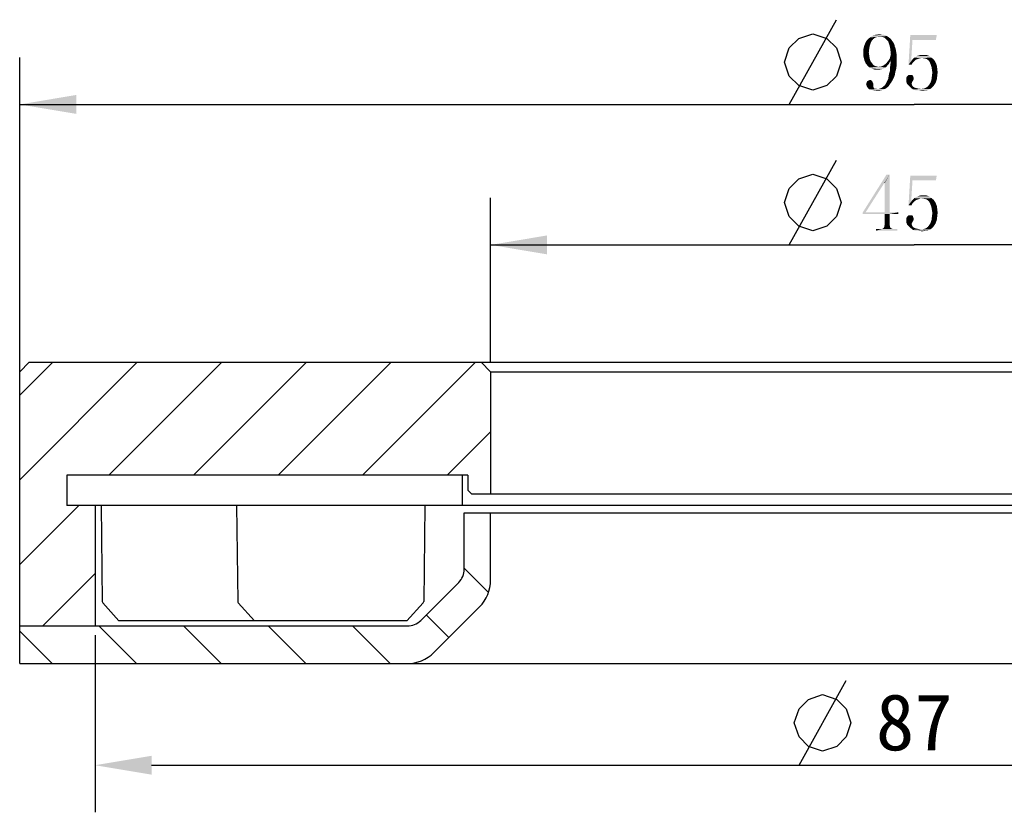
# Model space of a CAD drawing. Header units: millimetres. Extents: x 65 to 186, y 42 to 233.
# Tile 3 of 4: x 78 to 130, y 191 to 233. Entities that reach past the tile are written whole.
import ezdxf

# ---------------------------------------------------------------- set-up
doc = ezdxf.new("R2010")
doc.units = ezdxf.units.MM
doc.header["$LTSCALE"] = 23.1
doc.header["$PDMODE"] = 3
doc.header["$PDSIZE"] = 8
doc.layers.get('0').update_dxf_attribs({"linetype": 'CONTINUOUS'})
doc.layers.get('Defpoints').update_dxf_attribs({"linetype": 'CONTINUOUS'})
for name, color, linetype in [('00_COMPONENTS', 7, 'CONTINUOUS'), ('08_ALL_DRAFTS', 7, 'CONTINUOUS'), ('09_ALL_ROUNDS', 7, 'CONTINUOUS'), ('51__DRAFT_DIMS', 7, 'CONTINUOUS')]:
    doc.layers.add(name, color=color, linetype=linetype)
doc.styles.get("Standard").update_dxf_attribs({"font": 'simfang.ttf'})
doc.dimstyles.new('DIMSTYLE_3', dxfattribs={"dimtxt": 3, "dimasz": 3, "dimexe": 2.5, "dimexo": 0.5, "dimgap": 0.75, "dimtad": 1, "dimdsep": 46, "dimtxsty": 'STANDARD', "dimblk": '_FILLED', "dimblk1": '_FILLED', "dimblk2": '_FILLED', "dimcen": 0.09, "dimclrt": 3, "dimazin": 2, "dimtp": 0.3, "dimtm": 0.3, "dimtfac": 1, "dimtofl": 0, "dimtmove": 0, "dimatfit": 3, "dimldrblk": '_FILLED', "dimfxl": 1, "dimtolj": 1, "dimarcsym": 0})
pattern_1 = [(45, (0, 0), (-5.9397, 5.9397), [])]

# ---------------------------------------------------------------- blocks, each defined once
blk = doc.blocks.new('_FILLED')
at = {"color": 0, "linetype": 'ByBlock'}
blk.add_solid([(0, 0), (-1, 0.167), (-1, -0.167)], dxfattribs=at)
blk = doc.blocks.new('*D3')
at = {"layer": '51__DRAFT_DIMS', "color": 4}
for p, q in [((78.108, 213.567), (78.108, 230.761)), ((173.108, 213.567), (173.108, 230.761)), ((78.108, 228.261), (125.608, 228.261)), ((173.108, 228.261), (125.608, 228.261))]:
    blk.add_line(p, q, dxfattribs=at)
at = {"layer": '51__DRAFT_DIMS', "color": 4, "xscale": 3, "yscale": 3, "zscale": 3, "rotation": 180}
blk.add_blockref('_FILLED', (78.108, 228.261), dxfattribs=at)
at = {"layer": '51__DRAFT_DIMS', "color": 4, "xscale": 3, "yscale": 3, "zscale": 3}
blk.add_blockref('_FILLED', (173.108, 228.261), dxfattribs=at)
blk = doc.blocks.new('*D4')
at = {"layer": '51__DRAFT_DIMS', "color": 4}
for p, q in [((103.108, 214.567), (103.108, 223.301)), ((148.108, 214.567), (148.108, 223.301)), ((103.108, 220.801), (125.608, 220.801)), ((148.108, 220.801), (125.608, 220.801))]:
    blk.add_line(p, q, dxfattribs=at)
at = {"layer": '51__DRAFT_DIMS', "color": 4, "xscale": 3, "yscale": 3, "zscale": 3, "rotation": 180}
blk.add_blockref('_FILLED', (103.108, 220.801), dxfattribs=at)
at = {"layer": '51__DRAFT_DIMS', "color": 4, "xscale": 3, "yscale": 3, "zscale": 3}
blk.add_blockref('_FILLED', (148.108, 220.801), dxfattribs=at)
blk = doc.blocks.new('*D14')
at = {"layer": '51__DRAFT_DIMS', "color": 0, "lineweight": -2}
for p, q in [((82.108, 200.067), (82.108, 190.667)), ((169.108, 200.067), (169.108, 190.667)), ((85.108, 193.167), (166.108, 193.167))]:
    blk.add_line(p, q, dxfattribs=at)
at = {"layer": 'Defpoints', "color": 0}
for p in [(82.108, 200.567), (169.108, 200.567), (169.108, 193.167)]:
    blk.add_point(p, dxfattribs=at)
at = {"layer": '51__DRAFT_DIMS', "color": 0, "linetype": 'ByBlock', "lineweight": -2, "xscale": 3, "yscale": 3, "zscale": 3, "rotation": 180}
blk.add_blockref('_FILLED', (82.108, 193.167), dxfattribs=at)
at = {"layer": '51__DRAFT_DIMS', "color": 0, "linetype": 'ByBlock', "lineweight": -2, "xscale": 3, "yscale": 3, "zscale": 3}
blk.add_blockref('_FILLED', (169.108, 193.167), dxfattribs=at)
at = {"layer": '51__DRAFT_DIMS', "color": 3, "insert": (125.608, 195.434), "char_height": 3, "attachment_point": 5}
blk.add_mtext('\\A1;87', dxfattribs=at)

msp = doc.modelspace()

# ---------------------------------------------------------------- hatches: boundary and pattern name
h = msp.add_hatch()
h.set_pattern_fill('ANSI31', color=256)
h.paths.add_polyline_path([(103.10811, 214.06665), (102.60811, 214.56665), (78.60811, 214.56665), (78.10811, 214.06665), (78.10811, 200.56665), (82.10811, 200.56665), (82.10811, 206.96664), (80.60806, 206.96665), (80.60811, 208.56665), (101.60811, 208.56665), (101.90811, 208.56665), (101.90811, 207.76665), (102.10811, 207.56665), (103.10811, 207.56665)])
h.paths.add_polyline_path([(149.10811, 207.56665), (149.30811, 207.76665), (149.30811, 208.56665), (149.60831, 208.56665), (170.60811, 208.56665), (170.60803, 206.96665), (169.10811, 206.96665), (169.10811, 200.56665), (173.10811, 200.56665), (173.10811, 214.06665), (172.60811, 214.56665), (148.60811, 214.56665), (148.10811, 214.06665), (148.10811, 207.56665)])
h = msp.add_hatch()
h.set_pattern_fill('ANSI31', color=256, angle=90)
h.paths.add_polyline_path([(78.10811, 200.56665), (78.10811, 198.56665), (98.68384, 198.56665, 0.19891237), (100.09806, 199.15244), (102.52232, 201.5767, 0.19891237), (103.10811, 202.99092), (103.10811, 206.56665), (101.70811, 206.56665), (101.70811, 203.58087, -0.19891237), (101.41521, 202.87376), (99.401, 200.85955, -0.19891237), (98.69389, 200.56665), (82.10811, 200.56665)])
h.paths.add_polyline_path([(173.10811, 200.56665), (169.10811, 200.56665), (152.52232, 200.56665, -0.19891237), (151.81521, 200.85955), (149.801, 202.87376, -0.19891237), (149.50811, 203.58087), (149.50811, 206.56665), (148.10811, 206.56665), (148.10811, 202.99092, 0.19891237), (148.69389, 201.5767), (151.11816, 199.15244, 0.19891237), (152.53237, 198.56665), (173.10811, 198.56665)])
h = msp.add_hatch()
h.set_pattern_fill('DEFAULT__6', color=4, scale=8.4, angle=45, style=0, pattern_type=0)
h.set_pattern_definition(pattern_1)
edge = h.paths.add_edge_path()
edge.add_line((90.32243, 206.96665), (88.62063, 206.96665))
edge.add_line((90.32243, 206.96665), (90.32243, 206.35705))
edge.add_line((90.32243, 206.35705), (88.62063, 206.35705))
edge.add_line((88.62063, 206.96665), (88.62063, 206.35705))
h = msp.add_hatch()
h.set_pattern_fill('DEFAULT__11', color=4, scale=8.4, angle=45, style=0, pattern_type=0)
h.set_pattern_definition(pattern_1)
edge = h.paths.add_edge_path()
edge.add_line((95.65816, 206.96665), (94.50815, 206.96665))
edge.add_line((95.65816, 206.96665), (95.65816, 206.21665))
edge.add_line((95.65816, 206.21665), (93.45816, 206.21665))
edge.add_line((93.45816, 206.21665), (93.45816, 206.16665))
edge.add_line((93.45816, 206.16665), (93.40222, 206.16665))
edge.add_line((93.40222, 206.21665), (93.40222, 206.16665))
edge.add_line((93.40222, 206.21665), (92.85816, 206.21665))
edge.add_line((92.85816, 206.96665), (92.85816, 206.21665))
edge.add_line((94.00816, 206.96665), (92.85816, 206.96665))
edge.add_line((94.00816, 206.66665), (94.00816, 206.96665))
edge.add_line((94.00816, 206.66665), (94.50815, 206.66665))
edge.add_line((94.50815, 206.66665), (94.50815, 206.96665))
h = msp.add_hatch()
h.set_pattern_fill('DEFAULT__3', color=4, scale=8.4, angle=45, style=0, pattern_type=0)
h.set_pattern_definition(pattern_1)
edge = h.paths.add_edge_path()
edge.add_line((95.87258, 206.96665), (97.54898, 206.96665))
edge.add_line((97.54898, 206.96665), (97.54898, 205.39185))
edge.add_line((95.87258, 205.39185), (97.54898, 205.39185))
edge.add_line((95.87258, 206.96665), (95.87258, 205.39185))

# ---------------------------------------------------------------- linework, layer by layer
at = {"color": 7}
for p, q in [((101.70811, 203.58087), (101.70811, 206.56665)), ((101.70811, 206.56665), (149.50811, 206.56665)), ((103.10811, 202.99092), (103.10811, 206.56665)), ((99.401, 200.85955), (101.41521, 202.87376)), ((100.09806, 199.15244), (102.52232, 201.5767)), ((78.10811, 198.56665), (78.10811, 200.56665)), ((78.10811, 200.56665), (98.69389, 200.56665)), ((78.10811, 198.56665), (173.10811, 198.56665))]:
    msp.add_line(p, q, dxfattribs=at)
for p, q in [((83.37799, 200.82707), (82.52003, 201.79541)), ((90.57142, 200.82707), (89.71346, 201.79541)), ((98.67142, 200.82707), (99.52938, 201.79541)), ((91.47799, 200.82707), (83.37799, 200.82707)), ((98.67142, 200.82707), (90.57142, 200.82707))]:
    msp.add_line(p, q)
for centre, radius, start, end in [((100.70811, 203.58087), 1, 315, 0), ((101.10811, 202.99092), 2, 315, 0), ((98.69389, 201.56665), 1, 270, 315), ((98.68384, 200.56665), 2, 270, 315)]:
    msp.add_arc(centre, radius, start, end, dxfattribs=at)
at = {"layer": '00_COMPONENTS', "color": 7}
for p, q in [((78.60811, 214.56665), (78.10811, 214.06665)), ((78.60811, 214.56665), (172.60811, 214.56665)), ((103.10811, 214.06665), (102.60811, 214.56665)), ((78.10811, 198.56665), (78.10811, 214.06665)), ((103.10811, 214.06665), (103.10811, 207.56665)), ((103.10811, 214.06665), (148.10811, 214.06665)), ((80.60811, 208.56665), (80.60806, 206.96665)), ((101.90811, 208.56665), (80.60811, 208.56665)), ((101.6079, 208.51173), (101.6079, 206.96665)), ((101.60811, 208.56665), (101.60811, 206.96665)), ((101.90811, 208.56665), (101.90811, 207.76665)), ((102.10811, 207.56665), (101.90811, 207.76665)), ((149.10811, 207.56665), (102.10811, 207.56665)), ((170.60803, 206.96665), (80.60806, 206.96664)), ((82.10811, 206.96665), (82.10811, 200.56665)), ((78.10811, 198.56665), (173.10811, 198.56665))]:
    msp.add_line(p, q, dxfattribs=at)
at = {"layer": '08_ALL_DRAFTS', "color": 7}
for p, q in [((82.42799, 206.96665), (82.49032, 201.86533)), ((89.62142, 206.96665), (89.68375, 201.86533)), ((99.62142, 206.96665), (99.55909, 201.86533))]:
    msp.add_line(p, q, dxfattribs=at)
at = {"layer": '09_ALL_ROUNDS', "color": 7}
for centre, start, end in [((82.59031, 201.86655), 180.7, 225.35), ((89.78374, 201.86655), 180.7, 225.35), ((99.4591, 201.86655), 314.65, 359.3)]:
    msp.add_arc(centre, 0.1, start, end, dxfattribs=at)
at = {"layer": '51__DRAFT_DIMS', "color": 3}
for p, q in [((118.96774, 228.26108), (121.46773, 232.76108)), ((118.96774, 220.80097), (121.46773, 225.30097)), ((119.4864, 193.16661), (121.9864, 197.66661))]:
    msp.add_line(p, q, dxfattribs=at)
for points in [[(118.71773, 230.51107), (118.96774, 231.26106), (119.46773, 231.76107), (120.21773, 232.01106), (120.96774, 231.76107), (121.46773, 231.26106), (121.71773, 230.51107), (121.46773, 229.76107), (120.96774, 229.26107), (120.21773, 229.01108), (119.46773, 229.26107), (118.96774, 229.76107), (118.71773, 230.51107)], [(118.71773, 223.05096), (118.96774, 223.80095), (119.46773, 224.30096), (120.21773, 224.55095), (120.96774, 224.30096), (121.46773, 223.80095), (121.71773, 223.05096), (121.46773, 222.30096), (120.96774, 221.80095), (120.21773, 221.55096), (119.46773, 221.80095), (118.96774, 222.30096), (118.71773, 223.05096)], [(119.2364, 195.4166), (119.4864, 196.16659), (119.9864, 196.6666), (120.73639, 196.91659), (121.4864, 196.6666), (121.9864, 196.16659), (122.2364, 195.4166), (121.9864, 194.6666), (121.4864, 194.16659), (120.73639, 193.9166), (119.9864, 194.16659), (119.4864, 194.6666), (119.2364, 195.4166)]]:
    msp.add_lwpolyline(points, dxfattribs=at)
for points in [[(123.33085, 231.61264), (123.02616, 231.56577), (123.11991, 231.70639)], [(123.02616, 231.56577), (123.33085, 231.61264), (123.28397, 231.49545)], [(123.51835, 231.80014), (123.11991, 231.70639), (123.26054, 231.82358)], [(123.51835, 231.80014), (123.4246, 231.72983), (123.11991, 231.70639)], [(123.11991, 231.70639), (123.4246, 231.72983), (123.33085, 231.61264)], [(124.15116, 231.89389), (123.26054, 231.82358), (123.40116, 231.91733)], [(124.15116, 231.89389), (123.63554, 231.84702), (123.26054, 231.82358)], [(123.26054, 231.82358), (123.63554, 231.84702), (123.51835, 231.80014)], [(123.96366, 231.9642), (124.05741, 231.94077), (123.40116, 231.91733)], [(123.86991, 231.9642), (123.96366, 231.9642), (123.40116, 231.91733)], [(123.86991, 231.9642), (123.40116, 231.91733), (123.56522, 231.9642)], [(123.40116, 231.91733), (124.05741, 231.94077), (124.15116, 231.89389)], [(123.56522, 231.9642), (123.77616, 231.98764), (123.86991, 231.9642)], [(123.77616, 231.84702), (123.63554, 231.84702), (124.15116, 231.89389)], [(123.91679, 231.84702), (123.77616, 231.84702), (124.15116, 231.89389)], [(123.91679, 231.84702), (124.15116, 231.89389), (124.22147, 231.84702)], [(124.22147, 231.84702), (124.03397, 231.80014), (123.91679, 231.84702)], [(124.03397, 231.80014), (124.22147, 231.84702), (124.31522, 231.7767)], [(124.31522, 231.7767), (124.12772, 231.70639), (124.03397, 231.80014)], [(124.12772, 231.70639), (124.31522, 231.7767), (124.38554, 231.70639)], [(124.38554, 231.70639), (124.22147, 231.61264), (124.12772, 231.70639)], [(124.38554, 231.70639), (124.43241, 231.63608), (124.22147, 231.61264)], [(124.22147, 231.61264), (124.43241, 231.63608), (124.50272, 231.54233)], [(124.50272, 231.54233), (124.26835, 231.47202), (124.22147, 231.61264)], [(125.51054, 231.68295), (125.2996, 230.37045), (125.39335, 231.94076)], [(125.51054, 231.68295), (125.44022, 230.55795), (125.2996, 230.37045)], [(125.39335, 231.94076), (126.7996, 231.94076), (125.51054, 231.68295)], [(125.51054, 231.68295), (126.7996, 231.94076), (126.75272, 231.68295)], [(123.2371, 231.35483), (122.90897, 231.2142), (122.95585, 231.4017)], [(122.90897, 231.2142), (123.2371, 231.35483), (123.21366, 231.2142)], [(123.21366, 231.2142), (123.19022, 231.0267), (122.90897, 231.00327)], [(123.21366, 231.2142), (122.90897, 231.00327), (122.90897, 231.2142)], [(123.28397, 231.49545), (122.95585, 231.4017), (123.02616, 231.56577)], [(122.95585, 231.4017), (123.28397, 231.49545), (123.2371, 231.35483)], [(124.26835, 231.47202), (124.50272, 231.54233), (124.5496, 231.44858)], [(124.5496, 231.44858), (124.31522, 231.30795), (124.26835, 231.47202)], [(124.5496, 231.44858), (124.57304, 231.33139), (124.31522, 231.30795)], [(124.31522, 231.30795), (124.57304, 231.33139), (124.61991, 231.2142)], [(124.61991, 231.2142), (124.33866, 231.14389), (124.31522, 231.30795)], [(124.33866, 231.14389), (124.61991, 231.2142), (124.64335, 231.07358)], [(124.64335, 231.07358), (124.3621, 230.93295), (124.33866, 231.14389)], [(124.3621, 230.93295), (124.64335, 231.07358), (124.66679, 230.93295)], [(122.90897, 231.00327), (123.19022, 231.0267), (123.21366, 230.86264)], [(123.21366, 230.86264), (122.90897, 230.79233), (122.90897, 231.00327)], [(122.90897, 230.79233), (123.21366, 230.86264), (123.2371, 230.69858)], [(123.2371, 230.69858), (122.95585, 230.60483), (122.90897, 230.79233)], [(122.95585, 230.60483), (123.2371, 230.69858), (123.28397, 230.55795)], [(123.28397, 230.55795), (123.02616, 230.44077), (122.95585, 230.60483)], [(123.28397, 230.55795), (123.35429, 230.4642), (123.02616, 230.44077)], [(124.3621, 230.58139), (124.15116, 230.48764), (124.24491, 230.60483)], [(124.15116, 230.48764), (124.3621, 230.58139), (124.29179, 230.48764)], [(124.66679, 230.62827), (124.24491, 230.60483), (124.31522, 230.72202)], [(124.3621, 230.58139), (124.24491, 230.60483), (124.66679, 230.62827)], [(124.66679, 230.79233), (124.31522, 230.72202), (124.33866, 230.8392)], [(124.31522, 230.72202), (124.66679, 230.79233), (124.66679, 230.62827)], [(124.66679, 230.93295), (124.33866, 230.8392), (124.3621, 230.93295)], [(124.33866, 230.8392), (124.66679, 230.93295), (124.66679, 230.79233)], [(124.66679, 230.4642), (124.33866, 230.39389), (124.3621, 230.58139)], [(124.3621, 230.58139), (124.66679, 230.62827), (124.66679, 230.4642)], [(125.44022, 230.55795), (125.58085, 230.53452), (125.2996, 230.37045)], [(125.72147, 230.65171), (125.65116, 230.60483), (125.44022, 230.55795)], [(125.72147, 230.65171), (125.44022, 230.55795), (125.51054, 230.65171)], [(125.44022, 230.55795), (125.65116, 230.60483), (125.58085, 230.53452)], [(125.95585, 230.72202), (125.51054, 230.65171), (125.60429, 230.74546)], [(125.95585, 230.72202), (125.8621, 230.69858), (125.51054, 230.65171)], [(125.8621, 230.69858), (125.79179, 230.67514), (125.51054, 230.65171)], [(125.51054, 230.65171), (125.79179, 230.67514), (125.72147, 230.65171)], [(125.60429, 230.74546), (125.69804, 230.79233), (126.40116, 230.8392)], [(125.60429, 230.74546), (126.40116, 230.8392), (126.51835, 230.74546)], [(125.60429, 230.74546), (126.51835, 230.74546), (125.95585, 230.72202)], [(126.40116, 230.8392), (125.69804, 230.79233), (125.76835, 230.8392)], [(126.09647, 230.88608), (126.26054, 230.88608), (125.76835, 230.8392)], [(126.09647, 230.88608), (125.76835, 230.8392), (125.93241, 230.88608)], [(125.76835, 230.8392), (126.26054, 230.88608), (126.40116, 230.8392)], [(126.0496, 230.72202), (125.95585, 230.72202), (126.51835, 230.74546)], [(126.16679, 230.69858), (126.0496, 230.72202), (126.51835, 230.74546)], [(126.26054, 230.67514), (126.16679, 230.69858), (126.51835, 230.74546)], [(126.26054, 230.67514), (126.51835, 230.74546), (126.63554, 230.65171)], [(126.63554, 230.65171), (126.35429, 230.60483), (126.26054, 230.67514)], [(126.4246, 230.51108), (126.35429, 230.60483), (126.63554, 230.65171)], [(126.4246, 230.51108), (126.63554, 230.65171), (126.72929, 230.51108)], [(123.02616, 230.44077), (123.35429, 230.4642), (123.4246, 230.37045)], [(123.4246, 230.37045), (123.11991, 230.32358), (123.02616, 230.44077)], [(123.11991, 230.32358), (123.4246, 230.37045), (123.51835, 230.30014)], [(123.51835, 230.30014), (123.21366, 230.22983), (123.11991, 230.32358)], [(123.51835, 230.30014), (123.6121, 230.2767), (123.21366, 230.22983)], [(123.6121, 230.2767), (123.70585, 230.25327), (123.21366, 230.22983)], [(124.10429, 230.22983), (123.21366, 230.22983), (123.70585, 230.25327)], [(124.10429, 230.22983), (123.35429, 230.15952), (123.21366, 230.22983)], [(124.10429, 230.22983), (124.01054, 230.18295), (123.35429, 230.15952)], [(123.35429, 230.15952), (124.01054, 230.18295), (123.89335, 230.13608)], [(123.89335, 230.13608), (123.49491, 230.11264), (123.35429, 230.15952)], [(123.65897, 230.11264), (123.49491, 230.11264), (123.89335, 230.13608)], [(123.65897, 230.11264), (123.89335, 230.13608), (123.77616, 230.11264)], [(123.70585, 230.25327), (123.84647, 230.2767), (124.1746, 230.32358)], [(123.70585, 230.25327), (124.1746, 230.32358), (124.10429, 230.22983)], [(124.1746, 230.32358), (123.84647, 230.2767), (123.96366, 230.32358)], [(124.24491, 230.39389), (123.96366, 230.32358), (124.05741, 230.39389)], [(123.96366, 230.32358), (124.24491, 230.39389), (124.1746, 230.32358)], [(124.29179, 230.48764), (124.05741, 230.39389), (124.15116, 230.48764)], [(124.05741, 230.39389), (124.29179, 230.48764), (124.24491, 230.39389)], [(124.59647, 229.97202), (124.26835, 229.9017), (124.31522, 230.04233)], [(124.66679, 230.30014), (124.31522, 230.20639), (124.33866, 230.39389)], [(124.31522, 230.20639), (124.66679, 230.30014), (124.64335, 230.13608)], [(124.64335, 230.13608), (124.31522, 230.04233), (124.31522, 230.20639)], [(124.31522, 230.04233), (124.64335, 230.13608), (124.59647, 229.97202)], [(124.33866, 230.39389), (124.66679, 230.4642), (124.66679, 230.30014)], [(125.58085, 230.53452), (125.51054, 230.4642), (125.2996, 230.37045)], [(125.2996, 230.37045), (125.51054, 230.4642), (125.46366, 230.37045)], [(126.72929, 230.51108), (126.47147, 230.39389), (126.4246, 230.51108)], [(126.47147, 230.39389), (126.72929, 230.51108), (126.7996, 230.34702)], [(126.7996, 230.34702), (126.51835, 230.25327), (126.47147, 230.39389)], [(126.51835, 230.25327), (126.7996, 230.34702), (126.82304, 230.18295)], [(126.82304, 230.18295), (126.54179, 230.11264), (126.51835, 230.25327)], [(126.54179, 230.11264), (126.82304, 230.18295), (126.84647, 229.97202)], [(126.84647, 229.97202), (126.56522, 229.94858), (126.54179, 230.11264)], [(123.37772, 229.50327), (123.09647, 229.47983), (123.11991, 229.50327)], [(123.09647, 229.47983), (123.37772, 229.50327), (123.37772, 229.47983)], [(123.33085, 229.5267), (123.11991, 229.50327), (123.16679, 229.5267)], [(123.11991, 229.50327), (123.33085, 229.5267), (123.37772, 229.50327)], [(123.26054, 229.55014), (123.30741, 229.55014), (123.16679, 229.5267)], [(123.26054, 229.55014), (123.16679, 229.5267), (123.21366, 229.55014)], [(123.16679, 229.5267), (123.30741, 229.55014), (123.33085, 229.5267)], [(124.12772, 229.43295), (124.1746, 229.5267), (124.45585, 229.55014)], [(124.12772, 229.43295), (124.45585, 229.55014), (124.38554, 229.43295)], [(124.45585, 229.55014), (124.1746, 229.5267), (124.22147, 229.62045)], [(124.52616, 229.69077), (124.22147, 229.62045), (124.24491, 229.76108)], [(124.22147, 229.62045), (124.52616, 229.69077), (124.45585, 229.55014)], [(124.57304, 229.83139), (124.24491, 229.76108), (124.26835, 229.9017)], [(124.24491, 229.76108), (124.57304, 229.83139), (124.52616, 229.69077)], [(124.26835, 229.9017), (124.59647, 229.97202), (124.57304, 229.83139)], [(125.55741, 229.7142), (125.18241, 229.69077), (125.22929, 229.76108)], [(125.18241, 229.69077), (125.55741, 229.7142), (125.58085, 229.64389)], [(125.58085, 229.64389), (125.18241, 229.57358), (125.18241, 229.69077)], [(125.18241, 229.57358), (125.58085, 229.64389), (125.55741, 229.55014)], [(125.55741, 229.55014), (125.18241, 229.45639), (125.18241, 229.57358)], [(125.55741, 229.55014), (125.51054, 229.47983), (125.18241, 229.45639)], [(125.51054, 229.80795), (125.53397, 229.78452), (125.22929, 229.76108)], [(125.51054, 229.80795), (125.22929, 229.76108), (125.27616, 229.80795)], [(125.22929, 229.76108), (125.53397, 229.78452), (125.55741, 229.7142)], [(125.44022, 229.83139), (125.4871, 229.83139), (125.27616, 229.80795)], [(125.39335, 229.83139), (125.44022, 229.83139), (125.27616, 229.80795)], [(125.34647, 229.83139), (125.39335, 229.83139), (125.27616, 229.80795)], [(125.34647, 229.83139), (125.27616, 229.80795), (125.2996, 229.83139)], [(125.27616, 229.80795), (125.4871, 229.83139), (125.51054, 229.80795)], [(126.7996, 229.57358), (126.47147, 229.43295), (126.51835, 229.57358)], [(126.47147, 229.43295), (126.7996, 229.57358), (126.72929, 229.38608)], [(126.82304, 229.76108), (126.51835, 229.57358), (126.54179, 229.76108)], [(126.51835, 229.57358), (126.82304, 229.76108), (126.7996, 229.57358)], [(126.54179, 229.76108), (126.56522, 229.94858), (126.84647, 229.97202)], [(126.54179, 229.76108), (126.84647, 229.97202), (126.82304, 229.76108)], [(123.4246, 229.38608), (123.0496, 229.3392), (123.07304, 229.40952)], [(123.0496, 229.3392), (123.4246, 229.38608), (123.4246, 229.29233)], [(123.4246, 229.29233), (123.07304, 229.26889), (123.0496, 229.3392)], [(123.37772, 229.47983), (123.07304, 229.40952), (123.09647, 229.47983)], [(123.07304, 229.40952), (123.37772, 229.47983), (123.4246, 229.38608)], [(123.07304, 229.26889), (123.4246, 229.29233), (123.4246, 229.22202)], [(123.4246, 229.22202), (123.09647, 229.19858), (123.07304, 229.26889)], [(123.09647, 229.19858), (123.4246, 229.22202), (123.44804, 229.17514)], [(123.44804, 229.17514), (123.14335, 229.12827), (123.09647, 229.19858)], [(123.44804, 229.17514), (123.44804, 229.1517), (123.14335, 229.12827)], [(123.14335, 229.12827), (123.44804, 229.1517), (123.47147, 229.12827)], [(123.47147, 229.12827), (123.21366, 229.05795), (123.14335, 229.12827)], [(123.47147, 229.12827), (123.49491, 229.10483), (123.21366, 229.05795)], [(123.54179, 229.10483), (123.63554, 229.08139), (123.21366, 229.05795)], [(123.49491, 229.10483), (123.54179, 229.10483), (123.21366, 229.05795)], [(123.70585, 229.08139), (124.05741, 229.08139), (123.21366, 229.05795)], [(123.63554, 229.08139), (123.70585, 229.08139), (123.21366, 229.05795)], [(123.30741, 229.03452), (123.21366, 229.05795), (124.05741, 229.08139)], [(123.30741, 229.03452), (124.05741, 229.08139), (123.96366, 229.03452)], [(123.96366, 229.03452), (123.40116, 229.01108), (123.30741, 229.03452)], [(123.40116, 229.01108), (123.96366, 229.03452), (123.84647, 229.01108)], [(123.84647, 229.01108), (123.49491, 228.98764), (123.40116, 229.01108)], [(123.6121, 228.98764), (123.49491, 228.98764), (123.84647, 229.01108)], [(123.6121, 228.98764), (123.84647, 229.01108), (123.72929, 228.98764)], [(123.70585, 229.08139), (123.77616, 229.10483), (124.15116, 229.1517)], [(123.70585, 229.08139), (124.15116, 229.1517), (124.05741, 229.08139)], [(123.77616, 229.10483), (123.84647, 229.12827), (124.15116, 229.1517)], [(124.15116, 229.1517), (123.84647, 229.12827), (123.91679, 229.17514)], [(124.24491, 229.22202), (123.91679, 229.17514), (123.96366, 229.22202)], [(123.91679, 229.17514), (124.24491, 229.22202), (124.15116, 229.1517)], [(123.96366, 229.22202), (124.03397, 229.26889), (124.31522, 229.3392)], [(123.96366, 229.22202), (124.31522, 229.3392), (124.24491, 229.22202)], [(124.31522, 229.3392), (124.03397, 229.26889), (124.08085, 229.3392)], [(124.38554, 229.43295), (124.08085, 229.3392), (124.12772, 229.43295)], [(124.08085, 229.3392), (124.38554, 229.43295), (124.31522, 229.3392)], [(125.18241, 229.45639), (125.51054, 229.47983), (125.4871, 229.43295)], [(125.4871, 229.43295), (125.22929, 229.3392), (125.18241, 229.45639)], [(125.4871, 229.43295), (125.46366, 229.36264), (125.22929, 229.3392)], [(125.22929, 229.3392), (125.46366, 229.36264), (125.4871, 229.29233)], [(125.4871, 229.29233), (125.32304, 229.24545), (125.22929, 229.3392)], [(125.32304, 229.24545), (125.4871, 229.29233), (125.51054, 229.24545)], [(125.51054, 229.24545), (125.41679, 229.1517), (125.32304, 229.24545)], [(125.51054, 229.24545), (125.55741, 229.19858), (125.41679, 229.1517)], [(125.41679, 229.1517), (125.55741, 229.19858), (125.62772, 229.1517)], [(125.62772, 229.1517), (125.53397, 229.05795), (125.41679, 229.1517)], [(125.62772, 229.1517), (125.81522, 229.10483), (125.53397, 229.05795)], [(125.81522, 229.10483), (125.97929, 229.08139), (125.53397, 229.05795)], [(125.97929, 229.08139), (126.44804, 229.08139), (125.53397, 229.05795)], [(125.53397, 229.05795), (126.44804, 229.08139), (126.35429, 229.03452)], [(126.35429, 229.03452), (125.6746, 229.01108), (125.53397, 229.05795)], [(125.81522, 229.01108), (125.6746, 229.01108), (126.35429, 229.03452)], [(126.19022, 229.01108), (125.81522, 229.01108), (126.35429, 229.03452)], [(126.19022, 229.01108), (125.97929, 228.98764), (125.81522, 229.01108)], [(125.97929, 229.08139), (126.11991, 229.10483), (126.51835, 229.12827)], [(125.97929, 229.08139), (126.51835, 229.12827), (126.44804, 229.08139)], [(125.97929, 228.98764), (126.19022, 229.01108), (126.07304, 228.98764)], [(126.51835, 229.12827), (126.11991, 229.10483), (126.2371, 229.1517)], [(126.19022, 229.01108), (126.35429, 229.03452), (126.28397, 229.01108)], [(126.56522, 229.17514), (126.2371, 229.1517), (126.33085, 229.22202)], [(126.2371, 229.1517), (126.56522, 229.17514), (126.51835, 229.12827)], [(126.63554, 229.24545), (126.33085, 229.22202), (126.40116, 229.31577)], [(126.33085, 229.22202), (126.63554, 229.24545), (126.56522, 229.17514)], [(126.72929, 229.38608), (126.40116, 229.31577), (126.47147, 229.43295)], [(126.40116, 229.31577), (126.72929, 229.38608), (126.63554, 229.24545)], [(124.29179, 224.52753), (124.01054, 224.08222), (122.8621, 222.5119)], [(124.29179, 224.52753), (122.8621, 222.5119), (124.12772, 224.52753)], [(124.03397, 224.08222), (124.01054, 224.08222), (124.29179, 224.52753)], [(124.03397, 222.53534), (124.03397, 224.08222), (124.29179, 224.52753)], [(124.03397, 222.53534), (124.29179, 224.52753), (124.29179, 222.53534)], [(125.51054, 224.22284), (125.2996, 222.91034), (125.39335, 224.48065)], [(125.39335, 224.48065), (126.7996, 224.48065), (125.51054, 224.22284)], [(125.51054, 224.22284), (126.7996, 224.48065), (126.75272, 224.22284)], [(124.01054, 224.08222), (123.02616, 222.53534), (122.8621, 222.5119)], [(125.51054, 224.22284), (125.44022, 223.09784), (125.2996, 222.91034)], [(125.95585, 223.2619), (125.51054, 223.19159), (125.60429, 223.28534)], [(125.95585, 223.2619), (125.8621, 223.23847), (125.51054, 223.19159)], [(125.8621, 223.23847), (125.79179, 223.21503), (125.51054, 223.19159)], [(125.60429, 223.28534), (125.69804, 223.33222), (126.40116, 223.37909)], [(125.60429, 223.28534), (126.40116, 223.37909), (126.51835, 223.28534)], [(125.60429, 223.28534), (126.51835, 223.28534), (125.95585, 223.2619)], [(126.40116, 223.37909), (125.69804, 223.33222), (125.76835, 223.37909)], [(126.09647, 223.42597), (126.26054, 223.42597), (125.76835, 223.37909)], [(126.09647, 223.42597), (125.76835, 223.37909), (125.93241, 223.42597)], [(125.76835, 223.37909), (126.26054, 223.42597), (126.40116, 223.37909)], [(126.0496, 223.2619), (125.95585, 223.2619), (126.51835, 223.28534)], [(126.16679, 223.23847), (126.0496, 223.2619), (126.51835, 223.28534)], [(126.26054, 223.21503), (126.16679, 223.23847), (126.51835, 223.28534)], [(126.26054, 223.21503), (126.51835, 223.28534), (126.63554, 223.19159)], [(125.44022, 223.09784), (125.58085, 223.0744), (125.2996, 222.91034)], [(125.58085, 223.0744), (125.51054, 223.00409), (125.2996, 222.91034)], [(125.2996, 222.91034), (125.51054, 223.00409), (125.46366, 222.91034)], [(125.72147, 223.19159), (125.65116, 223.14472), (125.44022, 223.09784)], [(125.72147, 223.19159), (125.44022, 223.09784), (125.51054, 223.19159)], [(125.44022, 223.09784), (125.65116, 223.14472), (125.58085, 223.0744)], [(125.51054, 223.19159), (125.79179, 223.21503), (125.72147, 223.19159)], [(126.63554, 223.19159), (126.35429, 223.14472), (126.26054, 223.21503)], [(126.4246, 223.05097), (126.35429, 223.14472), (126.63554, 223.19159)], [(126.4246, 223.05097), (126.63554, 223.19159), (126.72929, 223.05097)], [(126.72929, 223.05097), (126.47147, 222.93378), (126.4246, 223.05097)], [(126.47147, 222.93378), (126.72929, 223.05097), (126.7996, 222.8869)], [(126.7996, 222.8869), (126.51835, 222.79315), (126.47147, 222.93378)], [(126.51835, 222.79315), (126.7996, 222.8869), (126.82304, 222.72284)], [(126.82304, 222.72284), (126.54179, 222.65253), (126.51835, 222.79315)], [(126.54179, 222.65253), (126.82304, 222.72284), (126.84647, 222.5119)], [(124.29179, 222.53534), (124.76054, 222.53534), (122.8621, 222.5119)], [(124.03397, 222.53534), (124.29179, 222.53534), (122.8621, 222.5119)], [(123.02616, 222.53534), (124.03397, 222.53534), (122.8621, 222.5119)], [(122.8621, 222.44159), (122.8621, 222.5119), (124.76054, 222.53534)], [(124.03397, 222.44159), (122.8621, 222.44159), (124.76054, 222.53534)], [(124.29179, 222.44159), (124.03397, 222.44159), (124.76054, 222.53534)], [(124.29179, 222.44159), (124.03397, 221.85565), (124.03397, 222.44159)], [(124.03397, 221.85565), (124.29179, 222.44159), (124.29179, 221.85565)], [(124.29179, 222.44159), (124.76054, 222.53534), (124.76054, 222.44159)], [(125.55741, 222.25409), (125.18241, 222.23065), (125.22929, 222.30097)], [(125.18241, 222.23065), (125.55741, 222.25409), (125.58085, 222.18378)], [(125.58085, 222.18378), (125.18241, 222.11347), (125.18241, 222.23065)], [(125.18241, 222.11347), (125.58085, 222.18378), (125.55741, 222.09003)], [(125.51054, 222.34784), (125.53397, 222.3244), (125.22929, 222.30097)], [(125.51054, 222.34784), (125.22929, 222.30097), (125.27616, 222.34784)], [(125.22929, 222.30097), (125.53397, 222.3244), (125.55741, 222.25409)], [(125.44022, 222.37128), (125.4871, 222.37128), (125.27616, 222.34784)], [(125.39335, 222.37128), (125.44022, 222.37128), (125.27616, 222.34784)], [(125.34647, 222.37128), (125.39335, 222.37128), (125.27616, 222.34784)], [(125.34647, 222.37128), (125.27616, 222.34784), (125.2996, 222.37128)], [(125.27616, 222.34784), (125.4871, 222.37128), (125.51054, 222.34784)], [(126.82304, 222.30097), (126.51835, 222.11347), (126.54179, 222.30097)], [(126.51835, 222.11347), (126.82304, 222.30097), (126.7996, 222.11347)], [(126.84647, 222.5119), (126.56522, 222.48847), (126.54179, 222.65253)], [(126.54179, 222.30097), (126.56522, 222.48847), (126.84647, 222.5119)], [(126.54179, 222.30097), (126.84647, 222.5119), (126.82304, 222.30097)], [(123.89335, 221.64472), (123.94022, 221.66815), (124.3621, 221.69159)], [(123.89335, 221.64472), (124.3621, 221.69159), (124.45585, 221.64472)], [(124.3621, 221.69159), (123.94022, 221.66815), (123.96366, 221.69159)], [(124.33866, 221.71503), (123.96366, 221.69159), (123.9871, 221.71503)], [(123.96366, 221.69159), (124.33866, 221.71503), (124.3621, 221.69159)], [(124.31522, 221.7619), (123.9871, 221.71503), (124.01054, 221.7619)], [(123.9871, 221.71503), (124.31522, 221.7619), (124.33866, 221.71503)], [(124.29179, 221.85565), (124.01054, 221.80878), (124.03397, 221.85565)], [(124.01054, 221.80878), (124.29179, 221.85565), (124.31522, 221.80878)], [(124.31522, 221.80878), (124.01054, 221.7619), (124.01054, 221.80878)], [(124.01054, 221.7619), (124.31522, 221.80878), (124.31522, 221.7619)], [(125.55741, 222.09003), (125.18241, 221.99628), (125.18241, 222.11347)], [(125.55741, 222.09003), (125.51054, 222.01972), (125.18241, 221.99628)], [(125.18241, 221.99628), (125.51054, 222.01972), (125.4871, 221.97284)], [(125.4871, 221.97284), (125.22929, 221.87909), (125.18241, 221.99628)], [(125.4871, 221.97284), (125.46366, 221.90253), (125.22929, 221.87909)], [(125.22929, 221.87909), (125.46366, 221.90253), (125.4871, 221.83222)], [(125.4871, 221.83222), (125.32304, 221.78534), (125.22929, 221.87909)], [(125.32304, 221.78534), (125.4871, 221.83222), (125.51054, 221.78534)], [(125.51054, 221.78534), (125.41679, 221.69159), (125.32304, 221.78534)], [(125.51054, 221.78534), (125.55741, 221.73847), (125.41679, 221.69159)], [(125.41679, 221.69159), (125.55741, 221.73847), (125.62772, 221.69159)], [(125.62772, 221.69159), (125.53397, 221.59784), (125.41679, 221.69159)], [(125.62772, 221.69159), (125.81522, 221.64472), (125.53397, 221.59784)], [(125.97929, 221.62128), (126.11991, 221.64472), (126.51835, 221.66815)], [(125.97929, 221.62128), (126.51835, 221.66815), (126.44804, 221.62128)], [(126.51835, 221.66815), (126.11991, 221.64472), (126.2371, 221.69159)], [(126.56522, 221.71503), (126.2371, 221.69159), (126.33085, 221.7619)], [(126.2371, 221.69159), (126.56522, 221.71503), (126.51835, 221.66815)], [(126.63554, 221.78534), (126.33085, 221.7619), (126.40116, 221.85565)], [(126.33085, 221.7619), (126.63554, 221.78534), (126.56522, 221.71503)], [(126.72929, 221.92597), (126.40116, 221.85565), (126.47147, 221.97284)], [(126.40116, 221.85565), (126.72929, 221.92597), (126.63554, 221.78534)], [(126.7996, 222.11347), (126.47147, 221.97284), (126.51835, 222.11347)], [(126.47147, 221.97284), (126.7996, 222.11347), (126.72929, 221.92597)], [(124.5496, 221.64472), (124.71366, 221.64472), (123.56522, 221.55097)], [(124.45585, 221.64472), (124.5496, 221.64472), (123.56522, 221.55097)], [(123.89335, 221.64472), (124.45585, 221.64472), (123.56522, 221.55097)], [(123.82304, 221.64472), (123.89335, 221.64472), (123.56522, 221.55097)], [(123.77616, 221.64472), (123.82304, 221.64472), (123.56522, 221.55097)], [(123.77616, 221.64472), (123.56522, 221.55097), (123.56522, 221.64472)], [(123.56522, 221.55097), (124.71366, 221.64472), (124.71366, 221.55097)], [(125.81522, 221.64472), (125.97929, 221.62128), (125.53397, 221.59784)], [(125.97929, 221.62128), (126.44804, 221.62128), (125.53397, 221.59784)], [(125.53397, 221.59784), (126.44804, 221.62128), (126.35429, 221.5744)], [(126.35429, 221.5744), (125.6746, 221.55097), (125.53397, 221.59784)], [(125.81522, 221.55097), (125.6746, 221.55097), (126.35429, 221.5744)], [(126.19022, 221.55097), (125.81522, 221.55097), (126.35429, 221.5744)], [(126.19022, 221.55097), (125.97929, 221.52753), (125.81522, 221.55097)], [(125.97929, 221.52753), (126.19022, 221.55097), (126.07304, 221.52753)], [(126.19022, 221.55097), (126.35429, 221.5744), (126.28397, 221.55097)]]:
    msp.add_solid(points, dxfattribs=at)

# ---------------------------------------------------------------- dimensions: what is measured, and where the dimension line sits
at = {"layer": '51__DRAFT_DIMS', "color": 4}
for base, p1, p2, picture, middle in [((173.10811, 228.26108), (78.10811, 213.06665), (173.10811, 213.06665), '*D3', (121.40498, 228.26108)), ((148.10811, 220.80097), (103.10811, 214.06665), (148.10811, 214.06665), '*D4', (121.40498, 220.80097))]:
    dim = msp.add_linear_dim(base=base, p1=p1, p2=p2, text='%%c<>', dimstyle='DIMSTYLE_3', dxfattribs=at)
    dim.commit()
    dim.dimension.update_dxf_attribs({"geometry": picture, "text_midpoint": middle, "dimtype": 160})
dim = msp.add_linear_dim(base=(169.10811, 193.16661), p1=(82.10811, 200.56665), p2=(169.10811, 200.56665), dimstyle='DIMSTYLE_3', override={"dimtxsty": 'STANDARD', "dimldrblk": '_FILLED'}, dxfattribs=at)
dim.commit()
dim.dimension.update_dxf_attribs({"geometry": '*D14', "text_midpoint": (125.60811, 193.16661), "dimtype": 160})

doc.saveas('drawing.dxf')
